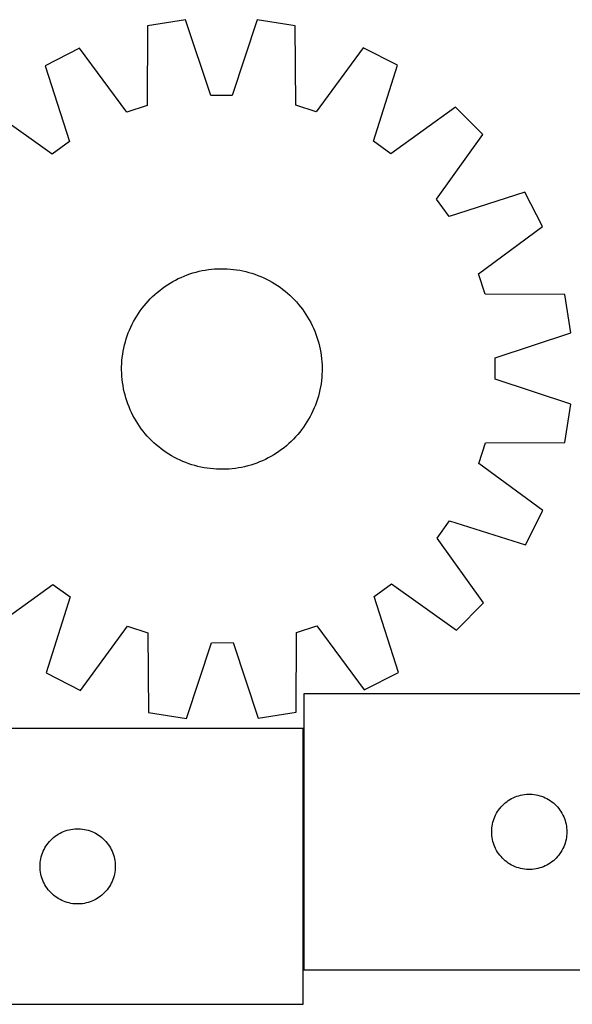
# Model space of a CAD drawing. Header units: millimetres. Extents: x 7 to 1493, y 8 to 445.
# Tile 2 of 6: x 283 to 504, y 16 to 409. Entities that reach past the tile are written whole.
import ezdxf

# ---------------------------------------------------------------- set-up
doc = ezdxf.new("R2010")
doc.units = ezdxf.units.MM
doc.layers.add('COMMON', color=5, linetype='CONTINUOUS', true_color=0x0000ff)
doc.layers.add('CUT', color=7, linetype='CONTINUOUS', true_color=0x000000)

msp = doc.modelspace()

# ---------------------------------------------------------------- linework, layer by layer
at = {"layer": 'COMMON'}
msp.add_line((396.400472, 126.183417), (396.400472, 29.957826), dxfattribs=at)
at = {"layer": 'CUT'}
for p, q in [((349.339202, 408.7523), (334.146472, 406.320941)), ((359.369965, 378.613313), (349.339202, 408.7523)), ((377.878013, 408.798223), (367.944298, 378.62711)), ((393.078489, 406.415771), (377.878013, 408.798223)), ((334.146472, 406.320941), (334.022335, 374.55682)), ((393.304852, 374.652215), (393.078489, 406.415771)), ((307.018641, 397.458287), (293.320828, 390.451116)), ((325.871923, 371.894084), (307.018641, 397.458287)), ((420.234702, 397.64047), (401.463791, 372.015723)), ((433.954995, 390.677418), (420.234702, 397.64047)), ((293.320828, 390.451116), (303.018419, 360.203281)), ((424.354801, 360.398531), (433.954995, 390.677418)), ((367.944298, 378.62711), (359.369965, 378.613313)), ((296.089748, 355.152253), (270.259438, 373.639271)), ((334.022335, 374.55682), (325.871923, 371.894084)), ((401.463791, 372.015723), (393.304852, 374.652215)), ((457.070371, 373.939879), (431.299692, 355.369827)), ((467.967445, 363.077819), (457.070371, 373.939879)), ((449.480426, 337.247509), (467.967445, 363.077819)), ((303.018419, 360.203281), (296.089748, 355.152253)), ((431.299692, 355.369827), (424.354801, 360.398531)), ((484.779289, 340.01643), (454.531455, 330.318838)), ((491.786461, 326.318616), (484.779289, 340.01643)), ((454.531455, 330.318838), (449.480426, 337.247509)), ((466.222257, 307.465334), (491.786461, 326.318616)), ((347.600123, 306.062755), (348.756454, 306.554594)), ((348.756454, 306.554594), (349.927663, 307.009869)), ((349.927663, 307.009869), (351.112596, 307.42813)), ((351.112596, 307.42813), (352.310081, 307.808966)), ((352.310081, 307.808966), (353.518938, 308.152)), ((353.518938, 308.152), (354.737973, 308.456893)), ((354.737973, 308.456893), (355.965983, 308.723345)), ((355.965983, 308.723345), (357.201758, 308.951093)), ((357.201758, 308.951093), (358.444076, 309.139912)), ((358.444076, 309.139912), (359.691712, 309.289616)), ((359.691712, 309.289616), (360.943434, 309.400056)), ((360.943434, 309.400056), (362.198008, 309.471125)), ((362.198008, 309.471125), (363.454196, 309.502751)), ((363.454196, 309.502751), (364.710757, 309.494904)), ((364.710757, 309.494904), (365.966451, 309.447591)), ((365.966451, 309.447591), (367.22004, 309.360859)), ((367.22004, 309.360859), (368.470285, 309.234794)), ((368.470285, 309.234794), (369.715954, 309.06952)), ((369.715954, 309.06952), (370.955817, 308.8652)), ((370.955817, 308.8652), (372.188651, 308.622036)), ((372.188651, 308.622036), (373.413238, 308.340268)), ((373.413238, 308.340268), (374.62837, 308.020173)), ((374.62837, 308.020173), (375.832848, 307.662068)), ((375.832848, 307.662068), (377.025484, 307.266307)), ((377.025484, 307.266307), (378.2051, 306.833279)), ((378.2051, 306.833279), (379.370532, 306.363412)), ((379.370532, 306.363412), (380.52063, 305.857169)), ((468.884994, 299.314923), (466.222257, 307.465334)), ((340.016129, 301.641284), (341.037321, 302.373524)), ((341.037321, 302.373524), (342.081009, 303.073326)), ((342.081009, 303.073326), (343.146163, 303.739999)), ((343.146163, 303.739999), (344.231732, 304.372886)), ((344.231732, 304.372886), (345.336645, 304.971363)), ((345.336645, 304.971363), (346.459812, 305.534838)), ((346.459812, 305.534838), (347.600123, 306.062755)), ((380.52063, 305.857169), (381.654259, 305.315052)), ((381.654259, 305.315052), (382.7703, 304.737593)), ((382.7703, 304.737593), (383.867653, 304.125364)), ((383.867653, 304.125364), (384.945233, 303.478968)), ((384.945233, 303.478968), (386.001978, 302.799043)), ((386.001978, 302.799043), (387.036844, 302.086261)), ((335.282057, 297.519893), (336.176128, 298.402867)), ((336.176128, 298.402867), (337.097494, 299.257322)), ((337.097494, 299.257322), (338.045243, 300.082414)), ((338.045243, 300.082414), (339.018442, 300.87733)), ((339.018442, 300.87733), (340.016129, 301.641284)), ((387.036844, 302.086261), (388.048811, 301.341325)), ((388.048811, 301.341325), (389.036879, 300.564969)), ((389.036879, 300.564969), (390.000074, 299.757961)), ((390.000074, 299.757961), (390.937445, 298.921096)), ((390.937445, 298.921096), (391.848067, 298.055201)), ((500.649114, 299.190786), (468.884994, 299.314923)), ((503.080473, 283.998056), (500.649114, 299.190786)), ((331.995933, 293.720637), (332.772288, 294.708705)), ((332.772288, 294.708705), (333.579297, 295.6719)), ((333.579297, 295.6719), (334.416161, 296.609271)), ((334.416161, 296.609271), (335.282057, 297.519893)), ((391.848067, 298.055201), (392.731041, 297.161129)), ((392.731041, 297.161129), (393.585495, 296.239764)), ((393.585495, 296.239764), (394.410588, 295.292014)), ((394.410588, 295.292014), (395.205504, 294.318816)), ((329.211894, 289.539479), (329.85829, 290.617059)), ((329.85829, 290.617059), (330.538214, 291.673804)), ((330.538214, 291.673804), (331.250996, 292.70867)), ((331.250996, 292.70867), (331.995933, 293.720637)), ((395.205504, 294.318816), (395.969458, 293.321128)), ((395.969458, 293.321128), (396.701698, 292.299937)), ((396.701698, 292.299937), (397.401499, 291.256249)), ((397.401499, 291.256249), (398.068173, 290.191095)), ((327.480088, 286.192456), (328.022206, 287.326085)), ((328.022206, 287.326085), (328.599665, 288.442127)), ((328.599665, 288.442127), (329.211894, 289.539479)), ((398.068173, 290.191095), (398.70106, 289.105526)), ((398.70106, 289.105526), (399.299536, 288.000613)), ((399.299536, 288.000613), (399.863011, 286.877446)), ((399.863011, 286.877446), (400.390929, 285.737135)), ((325.675189, 281.504675), (326.070951, 282.69731)), ((326.070951, 282.69731), (326.503979, 283.876926)), ((326.503979, 283.876926), (326.973846, 285.042358)), ((326.973846, 285.042358), (327.480088, 286.192456)), ((400.390929, 285.737135), (400.882767, 284.580804)), ((400.882767, 284.580804), (401.338042, 283.409594)), ((401.338042, 283.409594), (401.756304, 282.224662)), ((472.941486, 273.967293), (503.080473, 283.998056)), ((324.715222, 277.860477), (324.99699, 279.085064)), ((324.99699, 279.085064), (325.317084, 280.300196)), ((325.317084, 280.300196), (325.675189, 281.504675)), ((401.756304, 282.224662), (402.13714, 281.027177)), ((402.13714, 281.027177), (402.480173, 279.81832)), ((402.480173, 279.81832), (402.785067, 278.599285)), ((324.102463, 274.142112), (324.267737, 275.387781)), ((324.267737, 275.387781), (324.472057, 276.627644)), ((324.472057, 276.627644), (324.715222, 277.860477)), ((402.785067, 278.599285), (403.051519, 277.371274)), ((403.051519, 277.371274), (403.279267, 276.1355)), ((403.279267, 276.1355), (403.468086, 274.893182)), ((403.468086, 274.893182), (403.617789, 273.645546)), ((323.842354, 270.382583), (323.889667, 271.638277)), ((323.889667, 271.638277), (323.976398, 272.891866)), ((323.976398, 272.891866), (324.102463, 274.142112)), ((403.617789, 273.645546), (403.72823, 272.393823)), ((403.72823, 272.393823), (403.799298, 271.139249)), ((403.799298, 271.139249), (403.830925, 269.883062)), ((472.955284, 265.39296), (472.941486, 273.967293)), ((323.834507, 269.126022), (323.842354, 270.382583)), ((323.866133, 267.869835), (323.834507, 269.126022)), ((323.937201, 266.615261), (323.866133, 267.869835)), ((403.775765, 267.370807), (403.689033, 266.117218)), ((403.823078, 268.626501), (403.775765, 267.370807)), ((403.830925, 269.883062), (403.823078, 268.626501)), ((324.047642, 265.363538), (323.937201, 266.615261)), ((324.197346, 264.115902), (324.047642, 265.363538)), ((324.386165, 262.873584), (324.197346, 264.115902)), ((403.397694, 263.621303), (403.193374, 262.38144)), ((403.562968, 264.866972), (403.397694, 263.621303)), ((403.689033, 266.117218), (403.562968, 264.866972)), ((503.126397, 255.459245), (472.955284, 265.39296)), ((324.613912, 261.63781), (324.386165, 262.873584)), ((324.880365, 260.409799), (324.613912, 261.63781)), ((325.185258, 259.190764), (324.880365, 260.409799)), ((325.528292, 257.981907), (325.185258, 259.190764)), ((402.668441, 259.92402), (402.348347, 258.708888)), ((402.95021, 261.148607), (402.668441, 259.92402)), ((403.193374, 262.38144), (402.95021, 261.148607)), ((325.909127, 256.784422), (325.528292, 257.981907)), ((326.327389, 255.59949), (325.909127, 256.784422)), ((326.782664, 254.42828), (326.327389, 255.59949)), ((401.59448, 256.311774), (401.161452, 255.132158)), ((401.990242, 257.504409), (401.59448, 256.311774)), ((402.348347, 258.708888), (401.990242, 257.504409)), ((500.743945, 240.258769), (503.126397, 255.459245)), ((327.274503, 253.271949), (326.782664, 254.42828)), ((327.80242, 252.131638), (327.274503, 253.271949)), ((328.365895, 251.008471), (327.80242, 252.131638)), ((399.643225, 251.682999), (399.065767, 250.566957)), ((400.185343, 252.816628), (399.643225, 251.682999)), ((400.691585, 253.966726), (400.185343, 252.816628)), ((401.161452, 255.132158), (400.691585, 253.966726)), ((328.964371, 249.903558), (328.365895, 251.008471)), ((329.597258, 248.817989), (328.964371, 249.903558)), ((330.263932, 247.752835), (329.597258, 248.817989)), ((330.963734, 246.709147), (330.263932, 247.752835)), ((397.807142, 248.392025), (397.127217, 247.33528)), ((398.453537, 249.469605), (397.807142, 248.392025)), ((399.065767, 250.566957), (398.453537, 249.469605)), ((331.695973, 245.687956), (330.963734, 246.709147)), ((332.459928, 244.690268), (331.695973, 245.687956)), ((333.254844, 243.717069), (332.459928, 244.690268)), ((334.079936, 242.76932), (333.254844, 243.717069)), ((394.893143, 244.300379), (394.086135, 243.337184)), ((395.669498, 245.288447), (394.893143, 244.300379)), ((396.414435, 246.300414), (395.669498, 245.288447)), ((397.127217, 247.33528), (396.414435, 246.300414)), ((334.934391, 241.847955), (334.079936, 242.76932)), ((335.817365, 240.953883), (334.934391, 241.847955)), ((336.727987, 240.087988), (335.817365, 240.953883)), ((337.665357, 239.251123), (336.727987, 240.087988)), ((390.567938, 239.751762), (389.620188, 238.92667)), ((391.489303, 240.606217), (390.567938, 239.751762)), ((392.383374, 241.489191), (391.489303, 240.606217)), ((393.24927, 242.399813), (392.383374, 241.489191)), ((394.086135, 243.337184), (393.24927, 242.399813)), ((466.343896, 231.873467), (468.980389, 240.032406)), ((468.980389, 240.032406), (500.743945, 240.258769)), ((338.628552, 238.444115), (337.665357, 239.251123)), ((339.616621, 237.667759), (338.628552, 238.444115)), ((340.628587, 236.922823), (339.616621, 237.667759)), ((341.663454, 236.210041), (340.628587, 236.922823)), ((342.720198, 235.530116), (341.663454, 236.210041)), ((385.584423, 235.935758), (384.519269, 235.269085)), ((386.62811, 236.63556), (385.584423, 235.935758)), ((387.649302, 237.3678), (386.62811, 236.63556)), ((388.646989, 238.131754), (387.649302, 237.3678)), ((389.620188, 238.92667), (388.646989, 238.131754)), ((343.797779, 234.88372), (342.720198, 235.530116)), ((344.895131, 234.271491), (343.797779, 234.88372)), ((346.011172, 233.694032), (344.895131, 234.271491)), ((347.144802, 233.151915), (346.011172, 233.694032)), ((348.2949, 232.645672), (347.144802, 233.151915)), ((349.460332, 232.175805), (348.2949, 232.645672)), ((350.639948, 231.742777), (349.460332, 232.175805)), ((351.832583, 231.347016), (350.639948, 231.742777)), ((377.737768, 231.999215), (376.552836, 231.580954)), ((378.908977, 232.45449), (377.737768, 231.999215)), ((380.065308, 232.946329), (378.908977, 232.45449)), ((381.20562, 233.474246), (380.065308, 232.946329)), ((382.328786, 234.037721), (381.20562, 233.474246)), ((383.433699, 234.636198), (382.328786, 234.037721)), ((384.519269, 235.269085), (383.433699, 234.636198)), ((491.968643, 213.102556), (466.343896, 231.873467)), ((353.037061, 230.988911), (351.832583, 231.347016)), ((354.252194, 230.668816), (353.037061, 230.988911)), ((355.476781, 230.387048), (354.252194, 230.668816)), ((356.709614, 230.143884), (355.476781, 230.387048)), ((357.949477, 229.939564), (356.709614, 230.143884)), ((359.195146, 229.77429), (357.949477, 229.939564)), ((360.445392, 229.648225), (359.195146, 229.77429)), ((361.69898, 229.561493), (360.445392, 229.648225)), ((362.954675, 229.51418), (361.69898, 229.561493)), ((364.211235, 229.506333), (362.954675, 229.51418)), ((365.467423, 229.537959), (364.211235, 229.506333)), ((366.721997, 229.609028), (365.467423, 229.537959)), ((367.97372, 229.719468), (366.721997, 229.609028)), ((369.221356, 229.869172), (367.97372, 229.719468)), ((370.463674, 230.057991), (369.221356, 229.869172)), ((371.699448, 230.285739), (370.463674, 230.057991)), ((372.927458, 230.552191), (371.699448, 230.285739)), ((374.146494, 230.857084), (372.927458, 230.552191)), ((375.35535, 231.200118), (374.146494, 230.857084)), ((376.552836, 231.580954), (375.35535, 231.200118)), ((485.005592, 199.382262), (491.968643, 213.102556)), ((449.698, 202.037566), (454.726704, 208.982457)), ((454.726704, 208.982457), (485.005592, 199.382262)), ((468.268053, 176.266887), (449.698, 202.037566)), ((270.59506, 165.069205), (296.36574, 183.639257)), ((296.36574, 183.639257), (303.31063, 178.610553)), ((424.647012, 178.805802), (431.575683, 183.856831)), ((431.575683, 183.856831), (457.405993, 165.369813)), ((303.31063, 178.610553), (293.710436, 148.331666)), ((434.344603, 148.557968), (424.647012, 178.805802)), ((457.405993, 165.369813), (468.268053, 176.266887)), ((307.43073, 141.368614), (326.201641, 166.993361)), ((326.201641, 166.993361), (334.360579, 164.356869)), ((393.643097, 164.452264), (401.793508, 167.115)), ((401.793508, 167.115), (420.64679, 141.550797)), ((334.360579, 164.356869), (334.586943, 132.593312)), ((393.518959, 132.688143), (393.643097, 164.452264)), ((349.787419, 130.210861), (359.721134, 160.381974)), ((359.721134, 160.381974), (368.295466, 160.395771)), ((368.295466, 160.395771), (378.326229, 130.256784)), ((293.710436, 148.331666), (307.43073, 141.368614)), ((420.64679, 141.550797), (434.344603, 148.557968)), ((576.500473, 139.957826), (396.500473, 139.957826)), ((396.500473, 139.957826), (396.500473, 29.957826)), ((334.586943, 132.593312), (349.787419, 130.210861)), ((378.326229, 130.256784), (393.518959, 132.688143)), ((396.300472, 126.183417), (216.300472, 126.183417)), ((396.300472, 16.183417), (396.300472, 126.183417)), ((478.778581, 97.817545), (479.450822, 98.198008)), ((479.450822, 98.198008), (480.141757, 98.54336)), ((480.141757, 98.54336), (480.849554, 98.852685)), ((480.849554, 98.852685), (481.572337, 99.125164)), ((481.572337, 99.125164), (482.308188, 99.360074)), ((482.308188, 99.360074), (483.055157, 99.556791)), ((483.055157, 99.556791), (483.811261, 99.714795)), ((483.811261, 99.714795), (484.574497, 99.833666)), ((484.574497, 99.833666), (485.342841, 99.913089)), ((485.342841, 99.913089), (486.114254, 99.952853)), ((486.114254, 99.952853), (486.886691, 99.952853)), ((486.886691, 99.952853), (487.658105, 99.913089)), ((487.658105, 99.913089), (488.426448, 99.833666)), ((488.426448, 99.833666), (489.189684, 99.714795)), ((489.189684, 99.714795), (489.945789, 99.556791)), ((489.945789, 99.556791), (490.692757, 99.360074)), ((490.692757, 99.360074), (491.428608, 99.125164)), ((491.428608, 99.125164), (492.151391, 98.852685)), ((492.151391, 98.852685), (492.859189, 98.54336)), ((492.859189, 98.54336), (493.550124, 98.198008)), ((493.550124, 98.198008), (494.222365, 97.817545)), ((474.275048, 93.649142), (474.738676, 94.266968)), ((474.738676, 94.266968), (475.233494, 94.860107)), ((475.233494, 94.860107), (475.75819, 95.426988)), ((475.75819, 95.426988), (476.311373, 95.966106)), ((476.311373, 95.966106), (476.891575, 96.476032)), ((476.891575, 96.476032), (477.497258, 96.955414)), ((477.497258, 96.955414), (478.126817, 97.402981)), ((478.126817, 97.402981), (478.778581, 97.817545)), ((494.222365, 97.817545), (494.874129, 97.402981)), ((494.874129, 97.402981), (495.503687, 96.955414)), ((495.503687, 96.955414), (496.10937, 96.476032)), ((496.10937, 96.476032), (496.689573, 95.966106)), ((496.689573, 95.966106), (497.242756, 95.426988)), ((497.242756, 95.426988), (497.767452, 94.860107)), ((497.767452, 94.860107), (498.26227, 94.266968)), ((498.26227, 94.266968), (498.725898, 93.649142)), ((472.46472, 90.249107), (472.755719, 90.964634)), ((472.755719, 90.964634), (473.083166, 91.664233)), ((473.083166, 91.664233), (473.446194, 92.346047)), ((473.446194, 92.346047), (473.843839, 93.008269)), ((473.843839, 93.008269), (474.275048, 93.649142)), ((498.725898, 93.649142), (499.157106, 93.008269)), ((499.157106, 93.008269), (499.554751, 92.346047)), ((499.554751, 92.346047), (499.917779, 91.664233)), ((499.917779, 91.664233), (500.245226, 90.964634)), ((500.245226, 90.964634), (500.536225, 90.249107)), ((471.520361, 85.730007), (471.579975, 86.500141)), ((471.579975, 86.500141), (471.679154, 87.266184)), ((471.679154, 87.266184), (471.817637, 88.026107)), ((471.817637, 88.026107), (471.995057, 88.777892)), ((471.995057, 88.777892), (472.210942, 89.519548)), ((472.210942, 89.519548), (472.46472, 90.249107)), ((500.536225, 90.249107), (500.790003, 89.519548)), ((500.790003, 89.519548), (501.005889, 88.777892)), ((501.005889, 88.777892), (501.183308, 88.026107)), ((501.183308, 88.026107), (501.321791, 87.266184)), ((501.321791, 87.266184), (501.420971, 86.500141)), ((501.420971, 86.500141), (501.480584, 85.730007)), ((296.111372, 82.191697), (296.691574, 82.701623)), ((296.691574, 82.701623), (297.297257, 83.181005)), ((297.297257, 83.181005), (297.926816, 83.628572)), ((297.926816, 83.628572), (298.57858, 84.043136)), ((298.57858, 84.043136), (299.250821, 84.423599)), ((299.250821, 84.423599), (299.941756, 84.768951)), ((299.941756, 84.768951), (300.649553, 85.078276)), ((300.649553, 85.078276), (301.372336, 85.350755)), ((301.372336, 85.350755), (302.108187, 85.585665)), ((302.108187, 85.585665), (302.855156, 85.782382)), ((302.855156, 85.782382), (303.61126, 85.940386)), ((303.61126, 85.940386), (304.374496, 86.059257)), ((304.374496, 86.059257), (305.14284, 86.138679)), ((305.14284, 86.138679), (305.914253, 86.178444)), ((305.914253, 86.178444), (306.68669, 86.178444)), ((306.68669, 86.178444), (307.458104, 86.138679)), ((307.458104, 86.138679), (308.226447, 86.059257)), ((308.226447, 86.059257), (308.989683, 85.940386)), ((308.989683, 85.940386), (309.745788, 85.782382)), ((309.745788, 85.782382), (310.492756, 85.585665)), ((310.492756, 85.585665), (311.228607, 85.350755)), ((311.228607, 85.350755), (311.95139, 85.078276)), ((311.95139, 85.078276), (312.659188, 84.768951)), ((312.659188, 84.768951), (313.350123, 84.423599)), ((313.350123, 84.423599), (314.022364, 84.043136)), ((314.022364, 84.043136), (314.674128, 83.628572)), ((314.674128, 83.628572), (315.303686, 83.181005)), ((315.303686, 83.181005), (315.909369, 82.701623)), ((315.909369, 82.701623), (316.489572, 82.191697)), ((471.500473, 84.957826), (471.520361, 85.730007)), ((471.520361, 84.185644), (471.500473, 84.957826)), ((471.579975, 83.415511), (471.520361, 84.185644)), ((471.679154, 82.649467), (471.579975, 83.415511)), ((471.817637, 81.889545), (471.679154, 82.649467)), ((501.321791, 82.649467), (501.183308, 81.889545)), ((501.420971, 83.415511), (501.321791, 82.649467)), ((501.480584, 84.185644), (501.420971, 83.415511)), ((501.480584, 85.730007), (501.500473, 84.957826)), ((501.500473, 84.957826), (501.480584, 84.185644)), ((292.883165, 77.889823), (293.246193, 78.571638)), ((293.246193, 78.571638), (293.643838, 79.233859)), ((293.643838, 79.233859), (294.075047, 79.874733)), ((294.075047, 79.874733), (294.538675, 80.492559)), ((294.538675, 80.492559), (295.033493, 81.085698)), ((295.033493, 81.085698), (295.558189, 81.652579)), ((295.558189, 81.652579), (296.111372, 82.191697)), ((316.489572, 82.191697), (317.042755, 81.652579)), ((317.042755, 81.652579), (317.567451, 81.085698)), ((317.567451, 81.085698), (318.062269, 80.492559)), ((318.062269, 80.492559), (318.525897, 79.874733)), ((318.525897, 79.874733), (318.957105, 79.233859)), ((318.957105, 79.233859), (319.35475, 78.571638)), ((319.35475, 78.571638), (319.717778, 77.889823)), ((471.995057, 81.137759), (471.817637, 81.889545)), ((472.210942, 80.396103), (471.995057, 81.137759)), ((472.46472, 79.666544), (472.210942, 80.396103)), ((472.755719, 78.951017), (472.46472, 79.666544)), ((473.083166, 78.251419), (472.755719, 78.951017)), ((500.245226, 78.951017), (499.917779, 78.251419)), ((500.536225, 79.666544), (500.245226, 78.951017)), ((500.790003, 80.396103), (500.536225, 79.666544)), ((501.005889, 81.137759), (500.790003, 80.396103)), ((501.183308, 81.889545), (501.005889, 81.137759)), ((291.617636, 74.251698), (291.795056, 75.003483)), ((291.795056, 75.003483), (292.010941, 75.745139)), ((292.010941, 75.745139), (292.264719, 76.474698)), ((292.264719, 76.474698), (292.555718, 77.190225)), ((292.555718, 77.190225), (292.883165, 77.889823)), ((319.717778, 77.889823), (320.045225, 77.190225)), ((320.045225, 77.190225), (320.336224, 76.474698)), ((320.336224, 76.474698), (320.590002, 75.745139)), ((320.590002, 75.745139), (320.805888, 75.003483)), ((320.805888, 75.003483), (320.983307, 74.251698)), ((473.446194, 77.569605), (473.083166, 78.251419)), ((473.843839, 76.907383), (473.446194, 77.569605)), ((474.275048, 76.266509), (473.843839, 76.907383)), ((474.738676, 75.648683), (474.275048, 76.266509)), ((475.233494, 75.055544), (474.738676, 75.648683)), ((475.75819, 74.488663), (475.233494, 75.055544)), ((497.767452, 75.055544), (497.242756, 74.488663)), ((498.26227, 75.648683), (497.767452, 75.055544)), ((498.725898, 76.266509), (498.26227, 75.648683)), ((499.157106, 76.907383), (498.725898, 76.266509)), ((499.554751, 77.569605), (499.157106, 76.907383)), ((499.917779, 78.251419), (499.554751, 77.569605)), ((291.300472, 71.183417), (291.32036, 71.955598)), ((291.32036, 70.411235), (291.300472, 71.183417)), ((291.32036, 71.955598), (291.379974, 72.725732)), ((291.379974, 72.725732), (291.479153, 73.491775)), ((291.479153, 73.491775), (291.617636, 74.251698)), ((320.983307, 74.251698), (321.12179, 73.491775)), ((321.12179, 73.491775), (321.22097, 72.725732)), ((321.22097, 72.725732), (321.280583, 71.955598)), ((321.280583, 71.955598), (321.300472, 71.183417)), ((321.300472, 71.183417), (321.280583, 70.411235)), ((476.311373, 73.949545), (475.75819, 74.488663)), ((476.891575, 73.439619), (476.311373, 73.949545)), ((477.497258, 72.960237), (476.891575, 73.439619)), ((478.126817, 72.51267), (477.497258, 72.960237)), ((478.778581, 72.098106), (478.126817, 72.51267)), ((479.450822, 71.717644), (478.778581, 72.098106)), ((480.141757, 71.372292), (479.450822, 71.717644)), ((480.849554, 71.062966), (480.141757, 71.372292)), ((481.572337, 70.790487), (480.849554, 71.062966)), ((482.308188, 70.555578), (481.572337, 70.790487)), ((491.428608, 70.790487), (490.692757, 70.555578)), ((492.151391, 71.062966), (491.428608, 70.790487)), ((492.859189, 71.372292), (492.151391, 71.062966)), ((493.550124, 71.717644), (492.859189, 71.372292)), ((494.222365, 72.098106), (493.550124, 71.717644)), ((494.874129, 72.51267), (494.222365, 72.098106)), ((495.503687, 72.960237), (494.874129, 72.51267)), ((496.10937, 73.439619), (495.503687, 72.960237)), ((496.689573, 73.949545), (496.10937, 73.439619)), ((497.242756, 74.488663), (496.689573, 73.949545)), ((291.379974, 69.641102), (291.32036, 70.411235)), ((291.479153, 68.875058), (291.379974, 69.641102)), ((291.617636, 68.115136), (291.479153, 68.875058)), ((291.795056, 67.36335), (291.617636, 68.115136)), ((292.010941, 66.621694), (291.795056, 67.36335)), ((320.805888, 67.36335), (320.590002, 66.621694)), ((320.983307, 68.115136), (320.805888, 67.36335)), ((321.12179, 68.875058), (320.983307, 68.115136)), ((321.22097, 69.641102), (321.12179, 68.875058)), ((321.280583, 70.411235), (321.22097, 69.641102)), ((483.055157, 70.35886), (482.308188, 70.555578)), ((483.811261, 70.200856), (483.055157, 70.35886)), ((484.574497, 70.081986), (483.811261, 70.200856)), ((485.342841, 70.002563), (484.574497, 70.081986)), ((486.114254, 69.962799), (485.342841, 70.002563)), ((486.886691, 69.962799), (486.114254, 69.962799)), ((487.658105, 70.002563), (486.886691, 69.962799)), ((488.426448, 70.081986), (487.658105, 70.002563)), ((489.189684, 70.200856), (488.426448, 70.081986)), ((489.945789, 70.35886), (489.189684, 70.200856)), ((490.692757, 70.555578), (489.945789, 70.35886)), ((292.264719, 65.892135), (292.010941, 66.621694)), ((292.555718, 65.176608), (292.264719, 65.892135)), ((292.883165, 64.47701), (292.555718, 65.176608)), ((293.246193, 63.795196), (292.883165, 64.47701)), ((293.643838, 63.132974), (293.246193, 63.795196)), ((294.075047, 62.4921), (293.643838, 63.132974)), ((318.957105, 63.132974), (318.525897, 62.4921)), ((319.35475, 63.795196), (318.957105, 63.132974)), ((319.717778, 64.47701), (319.35475, 63.795196)), ((320.045225, 65.176608), (319.717778, 64.47701)), ((320.336224, 65.892135), (320.045225, 65.176608)), ((320.590002, 66.621694), (320.336224, 65.892135)), ((294.538675, 61.874274), (294.075047, 62.4921)), ((295.033493, 61.281135), (294.538675, 61.874274)), ((295.558189, 60.714254), (295.033493, 61.281135)), ((296.111372, 60.175136), (295.558189, 60.714254)), ((296.691574, 59.66521), (296.111372, 60.175136)), ((297.297257, 59.185828), (296.691574, 59.66521)), ((297.926816, 58.738261), (297.297257, 59.185828)), ((315.303686, 59.185828), (314.674128, 58.738261)), ((315.909369, 59.66521), (315.303686, 59.185828)), ((316.489572, 60.175136), (315.909369, 59.66521)), ((317.042755, 60.714254), (316.489572, 60.175136)), ((317.567451, 61.281135), (317.042755, 60.714254)), ((318.062269, 61.874274), (317.567451, 61.281135)), ((318.525897, 62.4921), (318.062269, 61.874274)), ((298.57858, 58.323697), (297.926816, 58.738261)), ((299.250821, 57.943235), (298.57858, 58.323697)), ((299.941756, 57.597883), (299.250821, 57.943235)), ((300.649553, 57.288557), (299.941756, 57.597883)), ((301.372336, 57.016078), (300.649553, 57.288557)), ((302.108187, 56.781168), (301.372336, 57.016078)), ((302.855156, 56.584451), (302.108187, 56.781168)), ((303.61126, 56.426447), (302.855156, 56.584451)), ((304.374496, 56.307576), (303.61126, 56.426447)), ((305.14284, 56.228154), (304.374496, 56.307576)), ((305.914253, 56.18839), (305.14284, 56.228154)), ((306.68669, 56.18839), (305.914253, 56.18839)), ((307.458104, 56.228154), (306.68669, 56.18839)), ((308.226447, 56.307576), (307.458104, 56.228154)), ((308.989683, 56.426447), (308.226447, 56.307576)), ((309.745788, 56.584451), (308.989683, 56.426447)), ((310.492756, 56.781168), (309.745788, 56.584451)), ((311.228607, 57.016078), (310.492756, 56.781168)), ((311.95139, 57.288557), (311.228607, 57.016078)), ((312.659188, 57.597883), (311.95139, 57.288557)), ((313.350123, 57.943235), (312.659188, 57.597883)), ((314.022364, 58.323697), (313.350123, 57.943235)), ((314.674128, 58.738261), (314.022364, 58.323697)), ((396.500473, 29.957826), (576.500473, 29.957826)), ((216.300472, 16.183417), (396.300472, 16.183417))]:
    msp.add_line(p, q, dxfattribs=at)

doc.saveas('drawing.dxf')
